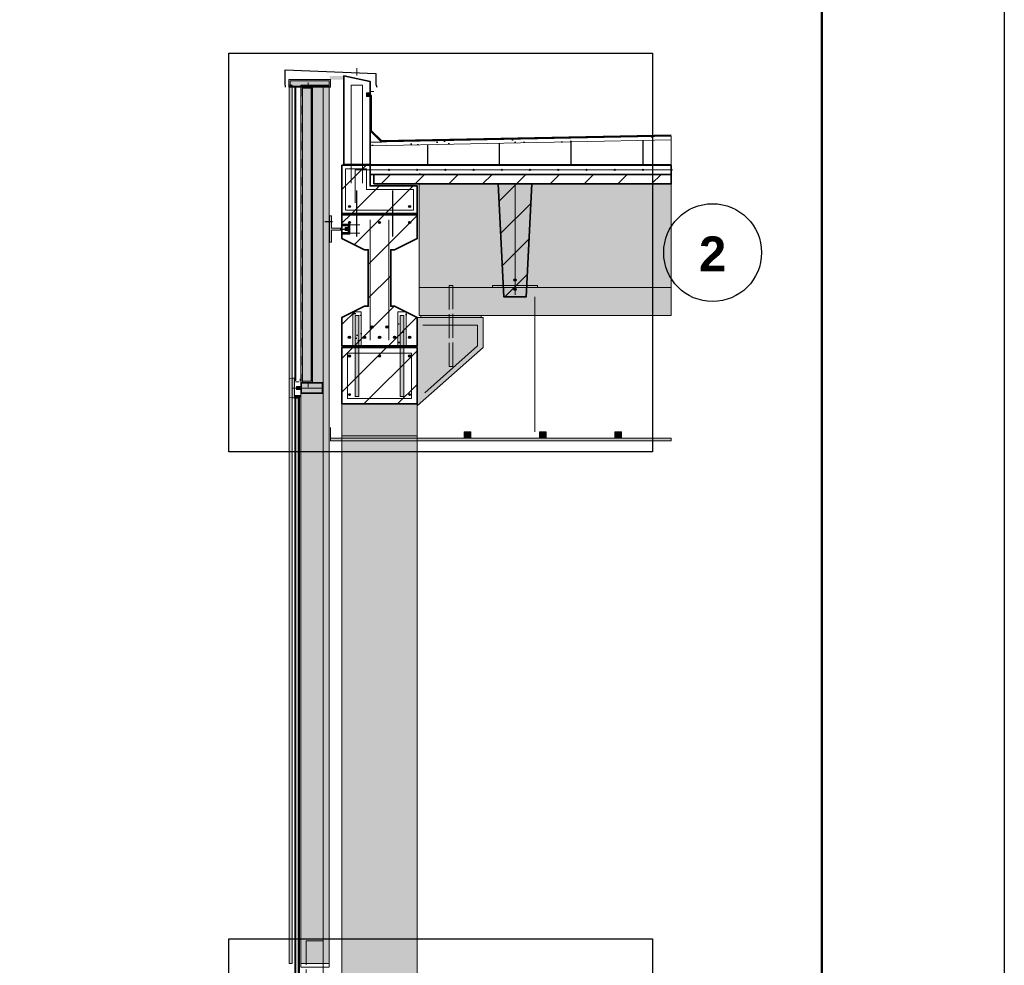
# Model space of a CAD drawing. Header units: millimetres. Extents: x 6 to 4194, y 6 to 5934.
# Tile 7 of 8: x 3148 to 4194, y 2162 to 3168. Entities that reach past the tile are written whole.
import ezdxf
from ezdxf.enums import TextEntityAlignment as Align

# ---------------------------------------------------------------- set-up
doc = ezdxf.new("R2010")
doc.units = ezdxf.units.MM
doc.header["$LTSCALE"] = 20
doc.linetypes.add('DASHED', pattern=[1.524, 1.27, -0.254])
for name, color, linetype in [('A-ACERO', 250, 'Continuous'), ('A-AISLACION-EPS', 50, 'Continuous'), ('A-AISLACION-LANA', 40, 'Continuous'), ('A-ALUMINIO', 253, 'Continuous'), ('A-ARMADURAS', 14, 'Continuous'), ('A-BARRERAS-MEMBRANAS', 7, 'Continuous'), ('A-CONTORNOS', 7, 'Continuous'), ('A-GROUT', 251, 'Continuous'), ('A-HORMIGON-INSITU', 33, 'Continuous'), ('A-HORMIGON-PREMOLDEADO', 8, 'Continuous'), ('A-MORTERO-CARPETAS', 252, 'Continuous'), ('A-NEOPRENO-SELLADORES', 7, 'Continuous'), ('A-PROYECCION-OCULTO', 8, 'DASHED'), ('A-VIDRIO', 4, 'Continuous'), ('A-VISTA', 8, 'Continuous'), ('X-MARCO', 7, 'Continuous'), ('X-REFERENCIAS', 1, 'Continuous')]:
    doc.layers.add(name, color=color, linetype=linetype)
doc.styles.add('ARIAL-B', font='arialbd.ttf')

msp = doc.modelspace()

# ---------------------------------------------------------------- hatches: boundary and pattern name
at = {"layer": 'A-ACERO', "true_color": 0x3b3b3b}
h = msp.add_hatch(color=250, dxfattribs=at)
h.dxf.hatch_style = 1
h.paths.add_polyline_path([(3448, 2782), (3458.6, 2782), (3458.6, 3096), (3448, 3096), (3448, 3094.8), (3457.4, 3094.8), (3457.4, 2783.2), (3448, 2783.2)])
h = msp.add_hatch(color=250, dxfattribs=at)
h.dxf.hatch_style = 1
h.paths.add_polyline_path([(3477, 2931), (3479, 2931), (3479, 2944), (3490, 2944), (3490, 2946), (3479, 2946), (3479, 2959), (3477, 2959)])
h = msp.add_hatch(color=250, dxfattribs=at)
h.dxf.hatch_style = 1
h.paths.add_polyline_path([(3490, 2939.8), (3498.4, 2939.8), (3498.4, 2950.2), (3490, 2950.2), (3490, 2948.6), (3496.8, 2948.6), (3496.8, 2941.4), (3490, 2941.4)])
at = {"layer": 'A-ACERO', "true_color": 0x555555}
h = msp.add_hatch(color=251, dxfattribs=at)
h.dxf.hatch_style = 1
h.paths.add_polyline_path([(3493.6, 2943.4), (3496.8, 2943.4), (3496.8, 2946.6), (3493.6, 2946.6)])
at = {"layer": 'A-ACERO', "true_color": 0x3b3b3b}
h = msp.add_hatch(color=250, dxfattribs=at)
h.dxf.hatch_style = 1
h.paths.add_polyline_path([(3504, 2819), (3508, 2819), (3508, 2853), (3504, 2853)])
h = msp.add_hatch(color=250, dxfattribs=at)
h.dxf.hatch_style = 1
h.paths.add_polyline_path([(3552, 2819), (3556, 2819), (3556, 2853), (3552, 2853)])
h = msp.add_hatch(color=250, dxfattribs=at)
h.dxf.hatch_style = 1
h.paths.add_polyline_path([(3504, 2767), (3508, 2767), (3508, 2819), (3504, 2819)])
h = msp.add_hatch(color=250, dxfattribs=at)
h.dxf.hatch_style = 1
h.paths.add_polyline_path([(3552, 2767), (3556, 2767), (3556, 2819), (3552, 2819)])
at = {"layer": 'A-ACERO', "true_color": 0x333333}
h = msp.add_hatch(color=250, dxfattribs=at)
h.dxf.hatch_style = 1
h.paths.add_polyline_path([(3440.4, 2782), (3444.8, 2782), (3444.8, 2783.2), (3440.4, 2783.2)])
at = {"layer": 'A-AISLACION-EPS'}
h = msp.add_hatch(dxfattribs=at)
h.set_pattern_fill('ZIGZAG', color=256, scale=6)
h.paths.add_polyline_path([(3520, 3013.6), (3840, 3013.6), (3840, 3040), (3520, 3033.6)])
at = {"layer": 'A-AISLACION-LANA'}
h = msp.add_hatch(dxfattribs=at)
h.set_pattern_fill('INSUL', color=256, scale=3, angle=90)
h.paths.add_polyline_path([(3448, 2783.2), (3458, 2783.2), (3458, 3094.8), (3448, 3094.8)])
at = {"layer": 'A-ALUMINIO', "true_color": 0x9aa3ab}
h = msp.add_hatch(color=253, dxfattribs=at)
h.dxf.hatch_style = 1
h.paths.add_polyline_path([(3433.6, 3096), (3478, 3096), (3478, 3104), (3433.6, 3104)])
at = {"layer": 'A-ALUMINIO', "true_color": 0xb9c0c6}
h = msp.add_hatch(color=9, dxfattribs=at)
h.dxf.hatch_style = 1
h.paths.add_polyline_path([(3434, 2766.4), (3437.2, 2765.6), (3437.2, 2786.4), (3434, 2785.6)])
at = {"layer": 'A-ALUMINIO', "true_color": 0x9aa3ab}
h = msp.add_hatch(color=253, dxfattribs=at)
h.dxf.hatch_style = 1
h.paths.add_polyline_path([(3437.2, 2765.6), (3439.6, 2765.6), (3439.6, 2786.4), (3437.2, 2786.4)])
h = msp.add_hatch(color=253, dxfattribs=at)
h.dxf.hatch_style = 1
h.paths.add_polyline_path([(3441.6, 2774.4), (3446.4, 2774.4), (3446.4, 2777.6), (3441.6, 2777.6)])
h = msp.add_hatch(color=253, dxfattribs=at)
h.dxf.hatch_style = 1
h.paths.add_polyline_path([(3446.4, 2770), (3470, 2770), (3470, 2782), (3446.4, 2782)])
h = msp.add_hatch(color=253, dxfattribs=at)
h.dxf.hatch_style = 1
h.paths.add_polyline_path([(3441.2, 2765.2), (3443.6, 2765.2), (3443.6, 2768), (3441.2, 2768)])
h = msp.add_hatch(color=253, dxfattribs=at)
h.dxf.hatch_style = 1
h.paths.add_polyline_path([(3620, 2722.5), (3627, 2722.5), (3627, 2729.4), (3620, 2729.4)])
h = msp.add_hatch(color=253, dxfattribs=at)
h.dxf.hatch_style = 1
h.paths.add_polyline_path([(3700, 2722.5), (3707, 2722.5), (3707, 2729.4), (3700, 2729.4)])
h = msp.add_hatch(color=253, dxfattribs=at)
h.dxf.hatch_style = 1
h.paths.add_polyline_path([(3780, 2722.5), (3787, 2722.5), (3787, 2729.4), (3780, 2729.4)])
at = {"layer": 'A-ARMADURAS'}
h = msp.add_hatch(color=256, dxfattribs=at)
h.dxf.hatch_style = 1
h.paths.add_polyline_path([(3540.7, 3008), (3540.6, 3008.2), (3540.6, 3008.4), (3540.4, 3008.6), (3540.2, 3008.6), (3540, 3008.7), (3539.8, 3008.6), (3539.6, 3008.6), (3539.4, 3008.4), (3539.4, 3008.2), (3539.3, 3008), (3539.4, 3007.8), (3539.4, 3007.6), (3539.6, 3007.4), (3539.8, 3007.4), (3540, 3007.3), (3540.2, 3007.4), (3540.4, 3007.4), (3540.6, 3007.6), (3540.6, 3007.8)])
h = msp.add_hatch(color=256, dxfattribs=at)
h.dxf.hatch_style = 1
h.paths.add_polyline_path([(3570.7, 3008), (3570.6, 3008.2), (3570.6, 3008.4), (3570.4, 3008.6), (3570.2, 3008.6), (3570, 3008.7), (3569.8, 3008.6), (3569.6, 3008.6), (3569.4, 3008.4), (3569.4, 3008.2), (3569.3, 3008), (3569.4, 3007.8), (3569.4, 3007.6), (3569.6, 3007.4), (3569.8, 3007.4), (3570, 3007.3), (3570.2, 3007.4), (3570.4, 3007.4), (3570.6, 3007.6), (3570.6, 3007.8)])
h = msp.add_hatch(color=256, dxfattribs=at)
h.dxf.hatch_style = 1
h.paths.add_polyline_path([(3600.7, 3008), (3600.6, 3008.2), (3600.6, 3008.4), (3600.4, 3008.6), (3600.2, 3008.6), (3600, 3008.7), (3599.8, 3008.6), (3599.6, 3008.6), (3599.4, 3008.4), (3599.4, 3008.2), (3599.3, 3008), (3599.4, 3007.8), (3599.4, 3007.6), (3599.6, 3007.4), (3599.8, 3007.4), (3600, 3007.3), (3600.2, 3007.4), (3600.4, 3007.4), (3600.6, 3007.6), (3600.6, 3007.8)])
h = msp.add_hatch(color=256, dxfattribs=at)
h.dxf.hatch_style = 1
h.paths.add_polyline_path([(3630.7, 3008), (3630.6, 3008.2), (3630.6, 3008.4), (3630.4, 3008.6), (3630.2, 3008.6), (3630, 3008.7), (3629.8, 3008.6), (3629.6, 3008.6), (3629.4, 3008.4), (3629.4, 3008.2), (3629.3, 3008), (3629.4, 3007.8), (3629.4, 3007.6), (3629.6, 3007.4), (3629.8, 3007.4), (3630, 3007.3), (3630.2, 3007.4), (3630.4, 3007.4), (3630.6, 3007.6), (3630.6, 3007.8)])
h = msp.add_hatch(color=256, dxfattribs=at)
h.dxf.hatch_style = 1
h.paths.add_polyline_path([(3660.7, 3008), (3660.6, 3008.2), (3660.6, 3008.4), (3660.4, 3008.6), (3660.2, 3008.6), (3660, 3008.7), (3659.8, 3008.6), (3659.6, 3008.6), (3659.4, 3008.4), (3659.4, 3008.2), (3659.3, 3008), (3659.4, 3007.8), (3659.4, 3007.6), (3659.6, 3007.4), (3659.8, 3007.4), (3660, 3007.3), (3660.2, 3007.4), (3660.4, 3007.4), (3660.6, 3007.6), (3660.6, 3007.8)])
h = msp.add_hatch(color=256, dxfattribs=at)
h.dxf.hatch_style = 1
h.paths.add_polyline_path([(3690.7, 3008), (3690.6, 3008.2), (3690.6, 3008.4), (3690.4, 3008.6), (3690.2, 3008.6), (3690, 3008.7), (3689.8, 3008.6), (3689.6, 3008.6), (3689.4, 3008.4), (3689.4, 3008.2), (3689.3, 3008), (3689.4, 3007.8), (3689.4, 3007.6), (3689.6, 3007.4), (3689.8, 3007.4), (3690, 3007.3), (3690.2, 3007.4), (3690.4, 3007.4), (3690.6, 3007.6), (3690.6, 3007.8)])
h = msp.add_hatch(color=256, dxfattribs=at)
h.dxf.hatch_style = 1
h.paths.add_polyline_path([(3720.7, 3008), (3720.6, 3008.2), (3720.6, 3008.4), (3720.4, 3008.6), (3720.2, 3008.6), (3720, 3008.7), (3719.8, 3008.6), (3719.6, 3008.6), (3719.4, 3008.4), (3719.4, 3008.2), (3719.3, 3008), (3719.4, 3007.8), (3719.4, 3007.6), (3719.6, 3007.4), (3719.8, 3007.4), (3720, 3007.3), (3720.2, 3007.4), (3720.4, 3007.4), (3720.6, 3007.6), (3720.6, 3007.8)])
h = msp.add_hatch(color=256, dxfattribs=at)
h.dxf.hatch_style = 1
h.paths.add_polyline_path([(3750.7, 3008), (3750.6, 3008.2), (3750.6, 3008.4), (3750.4, 3008.6), (3750.2, 3008.6), (3750, 3008.7), (3749.8, 3008.6), (3749.6, 3008.6), (3749.4, 3008.4), (3749.4, 3008.2), (3749.3, 3008), (3749.4, 3007.8), (3749.4, 3007.6), (3749.6, 3007.4), (3749.8, 3007.4), (3750, 3007.3), (3750.2, 3007.4), (3750.4, 3007.4), (3750.6, 3007.6), (3750.6, 3007.8)])
h = msp.add_hatch(color=256, dxfattribs=at)
h.dxf.hatch_style = 1
h.paths.add_polyline_path([(3780.7, 3008), (3780.6, 3008.2), (3780.6, 3008.4), (3780.4, 3008.6), (3780.2, 3008.6), (3780, 3008.7), (3779.8, 3008.6), (3779.6, 3008.6), (3779.4, 3008.4), (3779.4, 3008.2), (3779.3, 3008), (3779.4, 3007.8), (3779.4, 3007.6), (3779.6, 3007.4), (3779.8, 3007.4), (3780, 3007.3), (3780.2, 3007.4), (3780.4, 3007.4), (3780.6, 3007.6), (3780.6, 3007.8)])
h = msp.add_hatch(color=256, dxfattribs=at)
h.dxf.hatch_style = 1
h.paths.add_polyline_path([(3810.7, 3008), (3810.6, 3008.2), (3810.6, 3008.4), (3810.4, 3008.6), (3810.2, 3008.6), (3810, 3008.7), (3809.8, 3008.6), (3809.6, 3008.6), (3809.4, 3008.4), (3809.4, 3008.2), (3809.3, 3008), (3809.4, 3007.8), (3809.4, 3007.6), (3809.6, 3007.4), (3809.8, 3007.4), (3810, 3007.3), (3810.2, 3007.4), (3810.4, 3007.4), (3810.6, 3007.6), (3810.6, 3007.8)])
h = msp.add_hatch(color=256, dxfattribs=at)
h.dxf.hatch_style = 1
h.paths.add_polyline_path([(3840.7, 3008), (3840.6, 3008.2), (3840.6, 3008.4), (3840.4, 3008.6), (3840.2, 3008.6), (3840, 3008.7), (3839.8, 3008.6), (3839.6, 3008.6), (3839.4, 3008.4), (3839.4, 3008.2), (3839.3, 3008), (3839.4, 3007.8), (3839.4, 3007.6), (3839.6, 3007.4), (3839.8, 3007.4), (3840, 3007.3), (3840.2, 3007.4), (3840.4, 3007.4), (3840.6, 3007.6), (3840.6, 3007.8)])
h = msp.add_hatch(color=256, dxfattribs=at)
h.dxf.hatch_style = 1
h.paths.add_polyline_path([(3499, 2969), (3499, 2969.3), (3498.8, 2969.6), (3498.6, 2969.8), (3498.3, 2970), (3498, 2970), (3497.7, 2970), (3497.4, 2969.8), (3497.2, 2969.6), (3497, 2969.3), (3497, 2969), (3497, 2968.7), (3497.2, 2968.4), (3497.4, 2968.2), (3497.7, 2968), (3498, 2968), (3498.3, 2968), (3498.6, 2968.2), (3498.8, 2968.4), (3499, 2968.7)])
h = msp.add_hatch(color=256, dxfattribs=at)
h.dxf.hatch_style = 1
h.paths.add_polyline_path([(3563, 2969), (3563, 2969.3), (3562.8, 2969.6), (3562.6, 2969.8), (3562.3, 2970), (3562, 2970), (3561.7, 2970), (3561.4, 2969.8), (3561.2, 2969.6), (3561, 2969.3), (3561, 2969), (3561, 2968.7), (3561.2, 2968.4), (3561.4, 2968.2), (3561.7, 2968), (3562, 2968), (3562.3, 2968), (3562.6, 2968.2), (3562.8, 2968.4), (3563, 2968.7)])
h = msp.add_hatch(color=256, dxfattribs=at)
h.dxf.hatch_style = 1
h.paths.add_polyline_path([(3499.1, 2952), (3499.1, 2952.3), (3498.9, 2952.7), (3498.7, 2952.9), (3498.3, 2953.1), (3498, 2953.1), (3497.7, 2953.1), (3497.3, 2952.9), (3497.1, 2952.7), (3496.9, 2952.3), (3496.9, 2952), (3496.9, 2951.7), (3497.1, 2951.3), (3497.3, 2951.1), (3497.7, 2950.9), (3498, 2950.9), (3498.3, 2950.9), (3498.7, 2951.1), (3498.9, 2951.3), (3499.1, 2951.7)])
h = msp.add_hatch(color=256, dxfattribs=at)
h.dxf.hatch_style = 1
h.paths.add_polyline_path([(3531.1, 2952), (3531.1, 2952.3), (3530.9, 2952.7), (3530.7, 2952.9), (3530.3, 2953.1), (3530, 2953.1), (3529.7, 2953.1), (3529.3, 2952.9), (3529.1, 2952.7), (3528.9, 2952.3), (3528.9, 2952), (3528.9, 2951.7), (3529.1, 2951.3), (3529.3, 2951.1), (3529.7, 2950.9), (3530, 2950.9), (3530.3, 2950.9), (3530.7, 2951.1), (3530.9, 2951.3), (3531.1, 2951.7)])
h = msp.add_hatch(color=256, dxfattribs=at)
h.dxf.hatch_style = 1
h.paths.add_polyline_path([(3563.1, 2952), (3563.1, 2952.3), (3562.9, 2952.7), (3562.7, 2952.9), (3562.3, 2953.1), (3562, 2953.1), (3561.7, 2953.1), (3561.3, 2952.9), (3561.1, 2952.7), (3560.9, 2952.3), (3560.9, 2952), (3560.9, 2951.7), (3561.1, 2951.3), (3561.3, 2951.1), (3561.7, 2950.9), (3562, 2950.9), (3562.3, 2950.9), (3562.7, 2951.1), (3562.9, 2951.3), (3563.1, 2951.7)])
h = msp.add_hatch(color=256, dxfattribs=at)
h.dxf.hatch_style = 1
h.paths.add_polyline_path([(3675.2, 2891), (3675.1, 2891.4), (3675, 2891.7), (3674.7, 2892), (3674.4, 2892.1), (3674, 2892.2), (3673.6, 2892.1), (3673.3, 2892), (3673, 2891.7), (3672.9, 2891.4), (3672.8, 2891), (3672.9, 2890.6), (3673, 2890.3), (3673.3, 2890), (3673.6, 2889.9), (3674, 2889.8), (3674.4, 2889.9), (3674.7, 2890), (3675, 2890.3), (3675.1, 2890.6)])
h = msp.add_hatch(color=256, dxfattribs=at)
h.dxf.hatch_style = 1
h.paths.add_polyline_path([(3675.2, 2881), (3675.1, 2881.4), (3675, 2881.7), (3674.7, 2882), (3674.4, 2882.1), (3674, 2882.2), (3673.6, 2882.1), (3673.3, 2882), (3673, 2881.7), (3672.9, 2881.4), (3672.8, 2881), (3672.9, 2880.6), (3673, 2880.3), (3673.3, 2880), (3673.6, 2879.9), (3674, 2879.8), (3674.4, 2879.9), (3674.7, 2880), (3675, 2880.3), (3675.1, 2880.6)])
h = msp.add_hatch(color=256, dxfattribs=at)
h.dxf.hatch_style = 1
h.paths.add_polyline_path([(3523.3, 2841), (3523.2, 2841.4), (3523, 2841.8), (3522.8, 2842), (3522.4, 2842.2), (3522, 2842.3), (3521.6, 2842.2), (3521.2, 2842), (3521, 2841.8), (3520.8, 2841.4), (3520.7, 2841), (3520.8, 2840.6), (3521, 2840.2), (3521.2, 2840), (3521.6, 2839.8), (3522, 2839.7), (3522.4, 2839.8), (3522.8, 2840), (3523, 2840.2), (3523.2, 2840.6)])
h = msp.add_hatch(color=256, dxfattribs=at)
h.dxf.hatch_style = 1
h.paths.add_polyline_path([(3539.3, 2841), (3539.2, 2841.4), (3539, 2841.8), (3538.8, 2842), (3538.4, 2842.2), (3538, 2842.3), (3537.6, 2842.2), (3537.2, 2842), (3537, 2841.8), (3536.8, 2841.4), (3536.7, 2841), (3536.8, 2840.6), (3537, 2840.2), (3537.2, 2840), (3537.6, 2839.8), (3538, 2839.7), (3538.4, 2839.8), (3538.8, 2840), (3539, 2840.2), (3539.2, 2840.6)])
h = msp.add_hatch(color=256, dxfattribs=at)
h.dxf.hatch_style = 1
h.paths.add_polyline_path([(3499.3, 2830), (3499.2, 2830.4), (3499, 2830.8), (3498.8, 2831), (3498.4, 2831.2), (3498, 2831.3), (3497.6, 2831.2), (3497.2, 2831), (3497, 2830.8), (3496.8, 2830.4), (3496.7, 2830), (3496.8, 2829.6), (3497, 2829.2), (3497.2, 2829), (3497.6, 2828.8), (3498, 2828.7), (3498.4, 2828.8), (3498.8, 2829), (3499, 2829.2), (3499.2, 2829.6)])
h = msp.add_hatch(color=256, dxfattribs=at)
h.dxf.hatch_style = 1
h.paths.add_polyline_path([(3515.3, 2830), (3515.2, 2830.4), (3515, 2830.8), (3514.8, 2831), (3514.4, 2831.2), (3514, 2831.3), (3513.6, 2831.2), (3513.2, 2831), (3513, 2830.8), (3512.8, 2830.4), (3512.7, 2830), (3512.8, 2829.6), (3513, 2829.2), (3513.2, 2829), (3513.6, 2828.8), (3514, 2828.7), (3514.4, 2828.8), (3514.8, 2829), (3515, 2829.2), (3515.2, 2829.6)])
h = msp.add_hatch(color=256, dxfattribs=at)
h.dxf.hatch_style = 1
h.paths.add_polyline_path([(3531.3, 2830), (3531.2, 2830.4), (3531, 2830.8), (3530.8, 2831), (3530.4, 2831.2), (3530, 2831.3), (3529.6, 2831.2), (3529.2, 2831), (3529, 2830.8), (3528.8, 2830.4), (3528.7, 2830), (3528.8, 2829.6), (3529, 2829.2), (3529.2, 2829), (3529.6, 2828.8), (3530, 2828.7), (3530.4, 2828.8), (3530.8, 2829), (3531, 2829.2), (3531.2, 2829.6)])
h = msp.add_hatch(color=256, dxfattribs=at)
h.dxf.hatch_style = 1
h.paths.add_polyline_path([(3547.3, 2830), (3547.2, 2830.4), (3547, 2830.8), (3546.8, 2831), (3546.4, 2831.2), (3546, 2831.3), (3545.6, 2831.2), (3545.2, 2831), (3545, 2830.8), (3544.8, 2830.4), (3544.7, 2830), (3544.8, 2829.6), (3545, 2829.2), (3545.2, 2829), (3545.6, 2828.8), (3546, 2828.7), (3546.4, 2828.8), (3546.8, 2829), (3547, 2829.2), (3547.2, 2829.6)])
h = msp.add_hatch(color=256, dxfattribs=at)
h.dxf.hatch_style = 1
h.paths.add_polyline_path([(3563.3, 2830), (3563.2, 2830.4), (3563, 2830.8), (3562.8, 2831), (3562.4, 2831.2), (3562, 2831.3), (3561.6, 2831.2), (3561.2, 2831), (3561, 2830.8), (3560.8, 2830.4), (3560.7, 2830), (3560.8, 2829.6), (3561, 2829.2), (3561.2, 2829), (3561.6, 2828.8), (3562, 2828.7), (3562.4, 2828.8), (3562.8, 2829), (3563, 2829.2), (3563.2, 2829.6)])
h = msp.add_hatch(color=256, dxfattribs=at)
h.dxf.hatch_style = 1
h.paths.add_polyline_path([(3499.2, 2810), (3499.1, 2810.4), (3499, 2810.7), (3498.7, 2811), (3498.4, 2811.1), (3498, 2811.2), (3497.6, 2811.1), (3497.3, 2811), (3497, 2810.7), (3496.9, 2810.4), (3496.8, 2810), (3496.9, 2809.6), (3497, 2809.3), (3497.3, 2809), (3497.6, 2808.9), (3498, 2808.8), (3498.4, 2808.9), (3498.7, 2809), (3499, 2809.3), (3499.1, 2809.6)])
h = msp.add_hatch(color=256, dxfattribs=at)
h.dxf.hatch_style = 1
h.paths.add_polyline_path([(3531.2, 2810), (3531.1, 2810.4), (3531, 2810.7), (3530.7, 2811), (3530.4, 2811.1), (3530, 2811.2), (3529.6, 2811.1), (3529.3, 2811), (3529, 2810.7), (3528.9, 2810.4), (3528.8, 2810), (3528.9, 2809.6), (3529, 2809.3), (3529.3, 2809), (3529.6, 2808.9), (3530, 2808.8), (3530.4, 2808.9), (3530.7, 2809), (3531, 2809.3), (3531.1, 2809.6)])
h = msp.add_hatch(color=256, dxfattribs=at)
h.dxf.hatch_style = 1
h.paths.add_polyline_path([(3563.2, 2810), (3563.1, 2810.4), (3563, 2810.7), (3562.7, 2811), (3562.4, 2811.1), (3562, 2811.2), (3561.6, 2811.1), (3561.3, 2811), (3561, 2810.7), (3560.9, 2810.4), (3560.8, 2810), (3560.9, 2809.6), (3561, 2809.3), (3561.3, 2809), (3561.6, 2808.9), (3562, 2808.8), (3562.4, 2808.9), (3562.7, 2809), (3563, 2809.3), (3563.1, 2809.6)])
h = msp.add_hatch(color=256, dxfattribs=at)
h.dxf.hatch_style = 1
h.paths.add_polyline_path([(3499, 2769), (3498.9, 2769.3), (3498.8, 2769.6), (3498.6, 2769.8), (3498.3, 2769.9), (3498, 2770), (3497.7, 2769.9), (3497.4, 2769.8), (3497.2, 2769.6), (3497.1, 2769.3), (3497, 2769), (3497.1, 2768.7), (3497.2, 2768.4), (3497.4, 2768.2), (3497.7, 2768.1), (3498, 2768), (3498.3, 2768.1), (3498.6, 2768.2), (3498.8, 2768.4), (3498.9, 2768.7)])
h = msp.add_hatch(color=256, dxfattribs=at)
h.dxf.hatch_style = 1
h.paths.add_polyline_path([(3563, 2769), (3562.9, 2769.3), (3562.8, 2769.6), (3562.6, 2769.8), (3562.3, 2769.9), (3562, 2770), (3561.7, 2769.9), (3561.4, 2769.8), (3561.2, 2769.6), (3561.1, 2769.3), (3561, 2769), (3561.1, 2768.7), (3561.2, 2768.4), (3561.4, 2768.2), (3561.7, 2768.1), (3562, 2768), (3562.3, 2768.1), (3562.6, 2768.2), (3562.8, 2768.4), (3562.9, 2768.7)])
at = {"layer": 'A-BARRERAS-MEMBRANAS', "true_color": 0x000000}
h = msp.add_hatch(color=18, dxfattribs=at)
h.dxf.hatch_style = 1
h.paths.add_polyline_path([(3490, 3013), (3840, 3013), (3840, 3013.6), (3490, 3013.6)])
at = {"layer": 'A-GROUT'}
h = msp.add_hatch(dxfattribs=at)
h.set_pattern_fill('AR-SAND', color=256, scale=0.4)
h.paths.add_polyline_path([(3520, 2991), (3524, 2991), (3524, 3003), (3520, 3003)])
h = msp.add_hatch(dxfattribs=at)
h.set_pattern_fill('AR-SAND', color=256, scale=0.4)
h.paths.add_polyline_path([(3490, 2960), (3570, 2960), (3570, 2962), (3490, 2962)])
h = msp.add_hatch(dxfattribs=at)
h.set_pattern_fill('AR-SAND', color=256, scale=0.4)
h.paths.add_polyline_path([(3501.6, 2821), (3510.4, 2821), (3510.4, 2857), (3501.6, 2857)])
h = msp.add_hatch(dxfattribs=at)
h.set_pattern_fill('AR-SAND', color=256, scale=0.4)
h.paths.add_polyline_path([(3549.6, 2821), (3558.4, 2821), (3558.4, 2857), (3549.6, 2857)])
at = {"layer": 'A-HORMIGON-INSITU'}
h = msp.add_hatch(dxfattribs=at)
h.set_pattern_fill('AR-CONC', color=256, scale=1.2)
h.paths.add_polyline_path([(3492, 3013.6), (3520, 3013.6), (3520, 3102), (3492, 3108)])
h = msp.add_hatch(dxfattribs=at)
h.set_pattern_fill('AR-CONC', color=256, scale=1.2)
h.paths.add_polyline_path([(3520, 3003), (3840, 3003), (3840, 3013), (3520, 3013)])
at = {"layer": 'A-HORMIGON-PREMOLDEADO'}
h = msp.add_hatch(dxfattribs=at)
h.set_pattern_fill('ANSI31', color=256, scale=8)
h.paths.add_polyline_path([(3490, 2961), (3570, 2961), (3570, 2991), (3520, 2991), (3520, 3013), (3490, 3013)])
h = msp.add_hatch(dxfattribs=at)
h.set_pattern_fill('ANSI31', color=256, scale=8)
h.paths.add_polyline_path([(3524, 2993), (3840, 2993), (3840, 3003), (3524, 3003)])
h = msp.add_hatch(dxfattribs=at)
h.set_pattern_fill('ANSI31', color=256, scale=8)
h.paths.add_polyline_path([(3656, 2993), (3692, 2993), (3686, 2873), (3662, 2873)])
h = msp.add_hatch(dxfattribs=at)
h.set_pattern_fill('ANSI31', color=256, scale=8)
h.paths.add_polyline_path([(3490, 2821), (3570, 2821), (3570, 2851), (3546, 2863), (3542, 2863), (3542, 2923), (3546, 2923), (3570, 2935), (3570, 2961), (3490, 2961), (3490, 2935), (3514, 2923), (3518, 2923), (3518, 2863), (3514, 2863), (3490, 2851)])
h = msp.add_hatch(dxfattribs=at)
h.set_pattern_fill('ANSI31', color=256, scale=8)
h.paths.add_polyline_path([(3490, 2759), (3570, 2759), (3570, 2819), (3490, 2819)])
at = {"layer": 'A-MORTERO-CARPETAS'}
h = msp.add_hatch(dxfattribs=at)
h.set_pattern_fill('AR-SAND', color=256, scale=0.6)
h.paths.add_polyline_path([(3520, 3037.6), (3532, 3037.6), (3520, 3049.6)])
h = msp.add_hatch(dxfattribs=at)
h.set_pattern_fill('AR-SAND', color=256, scale=0.6)
h.paths.add_polyline_path([(3520, 3033.6), (3840, 3040), (3840, 3044), (3520, 3037.6)])
at = {"layer": 'A-NEOPRENO-SELLADORES', "true_color": 0x222222}
h = msp.add_hatch(color=250, dxfattribs=at)
h.dxf.hatch_style = 1
h.paths.add_polyline_path([(3477, 3104), (3492, 3104), (3492, 3108), (3477, 3108)])
h = msp.add_hatch(color=250, dxfattribs=at)
h.dxf.hatch_style = 1
h.paths.add_polyline_path([(3516.2, 3086.2), (3519.8, 3086.2), (3519.8, 3089.8), (3516.2, 3089.8)])
at = {"layer": 'A-NEOPRENO-SELLADORES', "true_color": 0x111111}
h = msp.add_hatch(color=250, dxfattribs=at)
h.dxf.hatch_style = 1
h.paths.add_polyline_path([(3526, 2991), (3568, 2991), (3568, 2993), (3526, 2993)])
h = msp.add_hatch(color=250, dxfattribs=at)
h.dxf.hatch_style = 1
h.paths.add_polyline_path([(3650, 2883), (3698, 2883), (3698, 2885), (3650, 2885)])
h = msp.add_hatch(color=250, dxfattribs=at)
h.dxf.hatch_style = 1
h.paths.add_polyline_path([(3574, 2851), (3638, 2851), (3638, 2853), (3574, 2853)])
h = msp.add_hatch(color=250, dxfattribs=at)
h.dxf.hatch_style = 1
h.paths.add_polyline_path([(3490, 2819), (3570, 2819), (3570, 2821), (3490, 2821)])
h = msp.add_hatch(color=250, dxfattribs=at)
h.dxf.hatch_style = 1
h.paths.add_polyline_path([(3439.6, 2783.6), (3440, 2783.6), (3440, 2786), (3439.6, 2786)])
h = msp.add_hatch(color=250, dxfattribs=at)
h.dxf.hatch_style = 1
h.paths.add_polyline_path([(3445, 2783.6), (3446, 2783.6), (3446, 2786), (3445, 2786)])
h = msp.add_hatch(color=250, dxfattribs=at)
h.dxf.hatch_style = 1
h.paths.add_polyline_path([(3439.6, 2766), (3440, 2766), (3440, 2768.4), (3439.6, 2768.4)])
h = msp.add_hatch(color=250, dxfattribs=at)
h.dxf.hatch_style = 1
h.paths.add_polyline_path([(3441.2, 2767.2), (3443.6, 2767.2), (3443.6, 2768), (3441.2, 2768)])
h = msp.add_hatch(color=250, dxfattribs=at)
h.dxf.hatch_style = 1
h.paths.add_polyline_path([(3445, 2766), (3446, 2766), (3446, 2768.4), (3445, 2768.4)])
at = {"layer": 'A-VIDRIO', "true_color": 0x6f8796}
h = msp.add_hatch(color=252, dxfattribs=at)
h.dxf.hatch_style = 1
h.paths.add_polyline_path([(3440, 2784), (3441.2, 2784), (3441.2, 3096), (3440, 3096)])
at = {"layer": 'A-VIDRIO', "true_color": 0xbfe3f0}
h = msp.add_hatch(color=254, dxfattribs=at)
h.dxf.hatch_style = 1
h.paths.add_polyline_path([(3440, 2146), (3441.2, 2146), (3441.2, 2768), (3440, 2768)])
h = msp.add_hatch(color=254, dxfattribs=at)
h.dxf.hatch_style = 1
h.paths.add_polyline_path([(3443.6, 2146), (3445, 2146), (3445, 2768), (3443.6, 2768)])
at = {"layer": 'A-VISTA', "true_color": 0xe9ecee}
h = msp.add_hatch(color=7, dxfattribs=at)
h.dxf.hatch_style = 1
h.paths.add_polyline_path([(3434, 2164), (3437.2, 2164), (3437.2, 3098), (3434, 3098)])
at = {"layer": 'A-VISTA', "true_color": 0xe3e7ea}
h = msp.add_hatch(color=254, dxfattribs=at)
h.dxf.hatch_style = 1
h.paths.add_polyline_path([(3446.4, 2164), (3476.4, 2164), (3476.4, 3098), (3446.4, 3098)])
at = {"layer": 'A-VISTA', "true_color": 0xe9ebed}
h = msp.add_hatch(color=7, dxfattribs=at)
h.dxf.hatch_style = 1
h.paths.add_polyline_path([(3572, 2853), (3840, 2853), (3840, 2993), (3572, 2993)])
at = {"layer": 'A-VISTA', "true_color": 0xe3e6e8}
h = msp.add_hatch(color=254, dxfattribs=at)
h.dxf.hatch_style = 1
h.paths.add_polyline_path([(3570, 2851), (3640, 2851), (3640, 2819), (3570, 2757)])
at = {"layer": 'A-VISTA', "true_color": 0xeceeef}
h = msp.add_hatch(color=7, dxfattribs=at)
h.dxf.hatch_style = 1
h.paths.add_polyline_path([(3490, 2113), (3570, 2113), (3570, 2759), (3490, 2759)])
at = {"layer": 'A-VISTA', "true_color": 0xf2f2f2}
h = msp.add_hatch(color=7, dxfattribs=at)
h.dxf.hatch_style = 1
h.paths.add_polyline_path([(3478, 2720), (3840, 2720), (3840, 2722.5), (3478, 2722.5)])

# ---------------------------------------------------------------- linework, layer by layer
at = {"layer": 'A-ARMADURAS', "lineweight": 20}
for points in [[(3500, 2994), (3500, 3098), (3512, 3098), (3512, 2994)], [(3504, 2973), (3504, 3008), (3568, 3008)]]:
    msp.add_lwpolyline(points, dxfattribs=at)
at = {"layer": 'A-ARMADURAS', "lineweight": 13}
for points in [[(3494, 2965), (3566, 2965), (3566, 2987), (3516, 2987), (3516, 3009), (3494, 3009), (3494, 2965)], [(3526, 3008), (3840, 3008)], [(3674, 2875), (3674, 2993)], [(3520, 2827), (3520, 2955)], [(3540, 2827), (3540, 2955)], [(3576, 2843), (3634, 2843), (3634, 2821), (3578, 2771)], [(3496, 2765), (3564, 2765), (3564, 2813), (3496, 2813), (3496, 2765)]]:
    msp.add_lwpolyline(points, dxfattribs=at)
at = {"layer": 'A-ARMADURAS', "lineweight": 25}
for points in [[(3506, 2937), (3506, 2986)], [(3544, 2937), (3544, 2986)]]:
    msp.add_lwpolyline(points, dxfattribs=at)
at = {"layer": 'A-ARMADURAS'}
for centre, radius in [((3540, 3008), 0.68), ((3570, 3008), 0.68), ((3600, 3008), 0.68), ((3630, 3008), 0.68), ((3660, 3008), 0.68), ((3690, 3008), 0.68), ((3720, 3008), 0.68), ((3750, 3008), 0.68), ((3780, 3008), 0.68), ((3810, 3008), 0.68), ((3840, 3008), 0.68), ((3498, 2969), 1.04), ((3562, 2969), 1.04), ((3498, 2952), 1.12), ((3530, 2952), 1.12), ((3562, 2952), 1.12), ((3674, 2891), 1.2), ((3674, 2881), 1.2), ((3522, 2841), 1.28), ((3538, 2841), 1.28), ((3498, 2830), 1.28), ((3514, 2830), 1.28), ((3530, 2830), 1.28), ((3546, 2830), 1.28), ((3562, 2830), 1.28), ((3498, 2810), 1.2), ((3530, 2810), 1.2), ((3562, 2810), 1.2), ((3498, 2769), 0.96), ((3562, 2769), 0.96)]:
    msp.add_circle(centre, radius, dxfattribs=at)
at = {"layer": 'A-CONTORNOS', "lineweight": 30}
for points in [[(3430, 3096), (3429.6, 3100), (3429.6, 3114.4), (3526, 3110.4), (3526, 3099), (3527.2, 3096)], [(3488, 2945), (3494.4, 2945)]]:
    msp.add_lwpolyline(points, dxfattribs=at)
at = {"layer": 'A-CONTORNOS', "lineweight": 35}
for points in [[(3492, 3013.6), (3520, 3013.6), (3520, 3102), (3492, 3108)], [(3490, 2961), (3570, 2961), (3570, 2991), (3520, 2991), (3520, 3013), (3490, 3013)], [(3520, 3003), (3840, 3003), (3840, 3013), (3520, 3013)], [(3524, 2993), (3840, 2993), (3840, 3003), (3524, 3003)], [(3656, 2993), (3692, 2993), (3686, 2873), (3662, 2873)], [(3490, 2821), (3570, 2821), (3570, 2851), (3546, 2863), (3542, 2863), (3542, 2923), (3546, 2923), (3570, 2935), (3570, 2961), (3490, 2961), (3490, 2935), (3514, 2923), (3518, 2923), (3518, 2863), (3514, 2863), (3490, 2851)], [(3490, 2759), (3570, 2759), (3570, 2819), (3490, 2819)]]:
    msp.add_lwpolyline(points, close=True, dxfattribs=at)
at = {"layer": 'A-CONTORNOS', "lineweight": 18}
for points in [[(3506, 3108.2), (3506, 3116)], [(3524, 3091.2), (3520.4, 3091.2), (3520.4, 3080)], [(3478, 2734), (3478, 2720), (3486, 2720)]]:
    msp.add_lwpolyline(points, dxfattribs=at)
for points in [[(3433.6, 3096), (3478, 3096), (3478, 3104), (3433.6, 3104)], [(3440, 2784), (3441.2, 2784), (3441.2, 3096), (3440, 3096)], [(3448, 2783.2), (3458, 2783.2), (3458, 3094.8), (3448, 3094.8)], [(3520, 3037.6), (3532, 3037.6), (3520, 3049.6)], [(3520, 3033.6), (3840, 3040), (3840, 3044), (3520, 3037.6)], [(3520, 3013.6), (3840, 3013.6), (3840, 3040), (3520, 3033.6)], [(3446.4, 2770), (3470, 2770), (3470, 2782), (3446.4, 2782)], [(3440, 2146), (3441.2, 2146), (3441.2, 2768), (3440, 2768)], [(3443.6, 2146), (3445, 2146), (3445, 2768), (3443.6, 2768)], [(3478, 2720), (3840, 2720), (3840, 2722.5), (3478, 2722.5)]]:
    msp.add_lwpolyline(points, close=True, dxfattribs=at)
at = {"layer": 'A-CONTORNOS', "lineweight": 13}
for points in [[(3435, 3097.2), (3476.6, 3097.2), (3476.6, 3102.8), (3435, 3102.8)], [(3448, 2782), (3458.6, 2782), (3458.6, 3096), (3448, 3096), (3448, 3094.8), (3457.4, 3094.8), (3457.4, 2783.2), (3448, 2783.2)], [(3516, 3086), (3520, 3086), (3520, 3090), (3516, 3090)], [(3490, 2960), (3570, 2960), (3570, 2962), (3490, 2962)], [(3477, 2931), (3479, 2931), (3479, 2944), (3490, 2944), (3490, 2946), (3479, 2946), (3479, 2959), (3477, 2959)], [(3490, 2939.8), (3498.4, 2939.8), (3498.4, 2950.2), (3490, 2950.2), (3490, 2948.6), (3496.8, 2948.6), (3496.8, 2941.4), (3490, 2941.4)], [(3493.6, 2943.4), (3496.8, 2943.4), (3496.8, 2946.6), (3493.6, 2946.6)], [(3501.6, 2821), (3510.4, 2821), (3510.4, 2857), (3501.6, 2857)], [(3549.6, 2821), (3558.4, 2821), (3558.4, 2857), (3549.6, 2857)], [(3504, 2819), (3508, 2819), (3508, 2853), (3504, 2853)], [(3552, 2819), (3556, 2819), (3556, 2853), (3552, 2853)], [(3490, 2819), (3570, 2819), (3570, 2821), (3490, 2821)], [(3504, 2767), (3508, 2767), (3508, 2819), (3504, 2819)], [(3552, 2767), (3556, 2767), (3556, 2819), (3552, 2819)], [(3434, 2766.4), (3437.2, 2765.6), (3437.2, 2786.4), (3434, 2785.6)], [(3437.2, 2765.6), (3439.6, 2765.6), (3439.6, 2786.4), (3437.2, 2786.4)], [(3441.6, 2774.4), (3446.4, 2774.4), (3446.4, 2777.6), (3441.6, 2777.6)], [(3447.2, 2770.8), (3469.2, 2770.8), (3469.2, 2781.2), (3447.2, 2781.2)], [(3441.2, 2765.2), (3443.6, 2765.2), (3443.6, 2768), (3441.2, 2768)]]:
    msp.add_lwpolyline(points, close=True, dxfattribs=at)
for points in [[(3454, 3101), (3454, 3096)], [(3470, 2164), (3470, 3098)], [(3498.4, 2949.4), (3509, 2949.4)], [(3498.4, 2940.6), (3509, 2940.6)], [(3572, 2883), (3840, 2883)], [(3695, 2729.4), (3695, 2873)], [(3437.2, 2776), (3454, 2776)], [(3447.2, 2776), (3469.2, 2776)], [(3454, 2777), (3454, 2782)], [(3444.3, 2146), (3444.3, 2768)], [(3490, 2725), (3570, 2725)]]:
    msp.add_lwpolyline(points, dxfattribs=at)
at = {"layer": 'A-CONTORNOS', "lineweight": 50}
msp.add_lwpolyline([(3840, 3044.7), (3532, 3038.4), (3520.8, 3049.6), (3520.8, 3087), (3517, 3088)], dxfattribs=at)
at = {"layer": 'A-CONTORNOS', "lineweight": 25}
msp.add_lwpolyline([(3472, 2953), (3480, 2953)], dxfattribs=at)
at = {"layer": 'A-PROYECCION-OCULTO', "lineweight": 13}
for points in [[(3604, 2799), (3608, 2799), (3608, 2885), (3604, 2885)], [(3452, 2140), (3470, 2140), (3470, 2188), (3452, 2188)]]:
    msp.add_lwpolyline(points, close=True, dxfattribs=at)
at = {"layer": 'A-VISTA', "lineweight": 13}
for points in [[(3434, 2164), (3437.2, 2164), (3437.2, 3098), (3434, 3098)], [(3446.4, 2164), (3476.4, 2164), (3476.4, 3098), (3446.4, 3098)], [(3572, 2853), (3840, 2853), (3840, 2993), (3572, 2993)], [(3650, 2883), (3698, 2883), (3698, 2885), (3650, 2885)], [(3574, 2851), (3638, 2851), (3638, 2853), (3574, 2853)], [(3490, 2113), (3570, 2113), (3570, 2759), (3490, 2759)], [(3620, 2722.5), (3627, 2722.5), (3627, 2729.4), (3620, 2729.4)], [(3700, 2722.5), (3707, 2722.5), (3707, 2729.4), (3700, 2729.4)], [(3780, 2722.5), (3787, 2722.5), (3787, 2729.4), (3780, 2729.4)], [(3446.4, 2160), (3476.4, 2160), (3476.4, 2164), (3446.4, 2164)]]:
    msp.add_lwpolyline(points, close=True, dxfattribs=at)
at = {"layer": 'A-VISTA', "lineweight": 18}
msp.add_lwpolyline([(3570, 2851), (3640, 2851), (3640, 2819), (3570, 2757)], close=True, dxfattribs=at)
at = {"layer": 'X-MARCO', "lineweight": 30}
msp.add_lwpolyline([(6, 5934), (4194, 5934), (4194, 6), (6, 6)], close=True, dxfattribs=at)
at = {"layer": 'X-MARCO', "lineweight": 50}
msp.add_lwpolyline([(200, 5740), (4000, 5740), (4000, 200), (200, 200)], close=True, dxfattribs=at)
at = {"layer": 'X-REFERENCIAS', "color": 12, "lineweight": 30, "true_color": 0xcc0000}
for points in [[(3370, 3132), (3820, 3132), (3820, 2708), (3370, 2708)], [(3370, 2190), (3820, 2190), (3820, 1808), (3370, 1808)]]:
    msp.add_lwpolyline(points, close=True, dxfattribs=at)
at = {"layer": 'X-REFERENCIAS', "color": 12, "lineweight": 25, "true_color": 0xcc0000}
msp.add_circle((3884, 2920), 52, dxfattribs=at)

# ---------------------------------------------------------------- texts
at = {"layer": 'X-REFERENCIAS', "color": 12, "true_color": 0xcc0000, "style": 'ARIAL-B'}
msp.add_text('2', height=37.2, dxfattribs=at).set_placement((3884, 2900), align=Align.CENTER)

doc.saveas('drawing.dxf')
